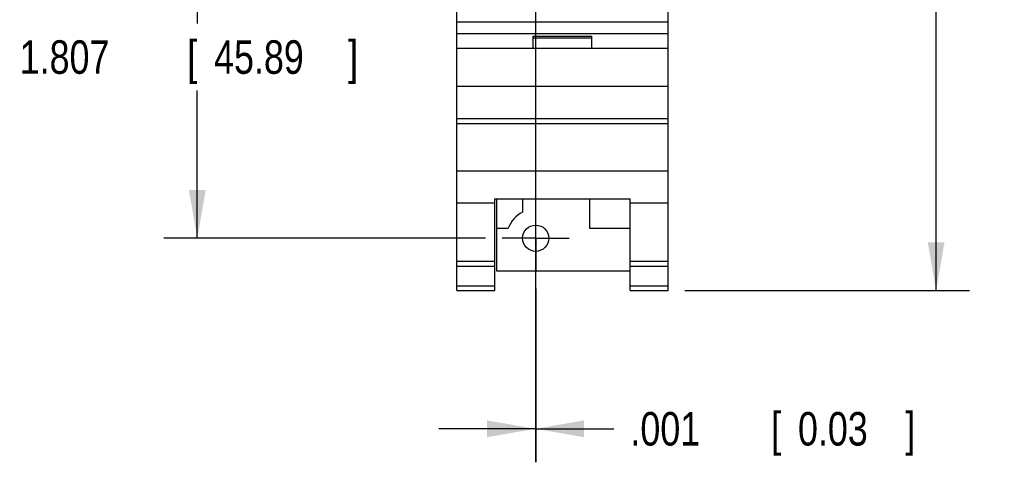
# Model space of a CAD drawing. Header units: inches. Extents: x 0.2 to 16.8, y 0.1 to 10.8.
# Tile 2 of 11: x 7.7 to 11.4, y 2.4 to 4. Entities that reach past the tile are written whole.
import ezdxf

# ---------------------------------------------------------------- set-up
doc = ezdxf.new("R2010")
doc.units = ezdxf.units.IN
doc.header["$LTSCALE"] = 0.935
doc.header["$MEASUREMENT"] = 0
doc.linetypes.add('CENTER', pattern=[0.6, 0.375, -0.075, 0.075, -0.075])
doc.layers.get('0').update_dxf_attribs({"linetype": 'CONTINUOUS'})
doc.layers.add('DEFAULT_1', color=7, linetype='CENTER')
doc.layers.add('DIMENSIONS', color=7, linetype='CONTINUOUS')
doc.styles.get("Standard").update_dxf_attribs({"font": 'txt', "width": 0.8})
doc.dimstyles.new('DIMSTYLE_1', dxfattribs={"dimtxt": 0.125, "dimasz": 0.18, "dimexe": 0.18, "dimexo": 0.0625, "dimgap": 0.09, "dimtad": 0, "dimtih": 1, "dimtoh": 1, "dimdec": 3, "dimzin": 4, "dimdsep": 46, "dimtxsty": 'STANDARD', "dimblk": '_FILLED', "dimblk1": '_FILLED', "dimblk2": '_FILLED', "dimcen": 0.09, "dimadec": 0, "dimazin": 0, "dimtp": 0.01, "dimtm": 0.01, "dimtfac": 1, "dimtdec": 3, "dimtofl": 0, "dimtmove": 0, "dimatfit": 3, "dimldrblk": '_FILLED', "dimfxl": 1, "dimtolj": 1, "dimtzin": 4, "dimarcsym": 0})

# ---------------------------------------------------------------- blocks, each defined once
blk = doc.blocks.new('_FILLED')
at = {"color": 0, "linetype": 'BYBLOCK'}
blk.add_solid([(0, 0), (-1, 0.174), (-1, -0.174)], dxfattribs=at)
blk = doc.blocks.new('*D2')
at = {"layer": 'DIMENSIONS', "color": 2, "linetype": 'CONTINUOUS'}
for p, q in [((9.4325, 5.0309), (8.2342, 5.0309)), ((8.3592, 5.0309), (8.3592, 4.0246)), ((8.3592, 3.224), (8.3592, 3.7746)), ((9.4337, 3.224), (8.2342, 3.224))]:
    blk.add_line(p, q, dxfattribs=at)
at = {"layer": 'DIMENSIONS', "color": 2, "linetype": 'CONTINUOUS', "xscale": 0.18, "yscale": 0.18, "zscale": 0.18}
for p, rotation in [((8.3592, 5.0309), 90), ((8.3592, 3.224), 270)]:
    blk.add_blockref('_FILLED', p, dxfattribs=dict(at, rotation=rotation))
at = {"layer": 'DIMENSIONS', "color": 2, "linetype": 'CONTINUOUS', "width": 0.8}
for s, p in [('[', (8.3217, 3.8371)), (']', (8.9217, 3.8371)), ('1.807', (7.6967, 3.8371)), ('45.89', (8.4217, 3.8371))]:
    blk.add_text(s, height=0.125, dxfattribs=at).set_placement(p)
blk = doc.blocks.new('*D4')
at = {"layer": 'DIMENSIONS', "color": 2, "linetype": 'CONTINUOUS'}
for p, q in [((10.1778, 8.1669), (11.2399, 8.1669)), ((11.1149, 8.1669), (11.1149, 6.0685)), ((11.1149, 3.029), (11.1149, 5.8185)), ((10.1778, 3.029), (11.2399, 3.029))]:
    blk.add_line(p, q, dxfattribs=at)
at = {"layer": 'DIMENSIONS', "color": 2, "linetype": 'CONTINUOUS', "xscale": 0.18, "yscale": 0.18, "zscale": 0.18}
for p, rotation in [((11.1149, 8.1669), 90), ((11.1149, 3.029), 270)]:
    blk.add_blockref('_FILLED', p, dxfattribs=dict(at, rotation=rotation))
at = {"layer": 'DIMENSIONS', "color": 2, "linetype": 'CONTINUOUS', "width": 0.8}
for s, p in [('5.138', (10.4524, 5.881)), ('[', (11.0774, 5.881)), ('130.5', (11.1774, 5.881)), (']', (11.6774, 5.881))]:
    blk.add_text(s, height=0.125, dxfattribs=at).set_placement(p)
blk = doc.blocks.new('*D6')
at = {"layer": 'DIMENSIONS', "color": 2, "linetype": 'CONTINUOUS'}
for p, q in [((9.6201, 4.8433), (9.6201, 2.3882)), ((9.6213, 3.0364), (9.6213, 2.3882)), ((9.6201, 2.5132), (9.2601, 2.5132)), ((9.6213, 2.5132), (9.9122, 2.5132))]:
    blk.add_line(p, q, dxfattribs=at)
at = {"layer": 'DIMENSIONS', "color": 2, "linetype": 'CONTINUOUS', "xscale": 0.18, "yscale": 0.18, "zscale": 0.18}
blk.add_blockref('_FILLED', (9.6201, 2.5132), dxfattribs=at)
at = {"layer": 'DIMENSIONS', "color": 2, "linetype": 'CONTINUOUS', "xscale": 0.18, "yscale": 0.18, "zscale": 0.18, "rotation": 180}
blk.add_blockref('_FILLED', (9.6213, 2.5132), dxfattribs=at)
at = {"layer": 'DIMENSIONS', "color": 2, "linetype": 'CONTINUOUS', "width": 0.8}
for s, p in [('.001', (9.9747, 2.4507)), ('[', (10.4997, 2.4507)), ('0.03', (10.5997, 2.4507)), (']', (10.9997, 2.4507))]:
    blk.add_text(s, height=0.125, dxfattribs=at).set_placement(p)

msp = doc.modelspace()

# ---------------------------------------------------------------- linework, layer by layer
at = {"color": 7, "linetype": 'CONTINUOUS'}
for p, q in [((9.3273, 3.029), (9.3273, 8.1669)), ((10.1153, 3.029), (10.1153, 8.1669)), ((9.3273, 4.031), (10.1153, 4.031)), ((9.3273, 3.988), (10.1153, 3.988)), ((9.6113, 3.978), (9.8313, 3.978)), ((9.6113, 3.931), (9.6113, 3.978)), ((9.6113, 3.971), (9.8313, 3.971)), ((9.8313, 3.931), (9.8313, 3.978)), ((10.1153, 3.931), (9.3273, 3.931)), ((9.3273, 3.791), (10.1153, 3.791)), ((9.3273, 3.671), (10.1153, 3.671)), ((9.3273, 3.6515), (10.1153, 3.6515)), ((9.3273, 3.4757), (10.1153, 3.4757)), ((9.3273, 3.356), (9.4693, 3.356)), ((9.4693, 3.3713), (9.9733, 3.3713)), ((9.4693, 3.029), (9.4693, 3.3713)), ((9.4753, 3.3713), (9.4753, 3.102)), ((9.5723, 3.3713), (9.5723, 3.3214)), ((9.8223, 3.3713), (9.8223, 3.262)), ((9.9733, 3.029), (9.9733, 3.3713)), ((9.9733, 3.356), (10.1153, 3.356)), ((9.4753, 3.262), (9.5191, 3.262)), ((9.8223, 3.262), (9.9733, 3.262)), ((9.3273, 3.139), (9.4693, 3.139)), ((9.9733, 3.139), (10.1153, 3.139)), ((9.3273, 3.1198), (9.4693, 3.1198)), ((9.4753, 3.102), (9.9733, 3.102)), ((9.9733, 3.1198), (10.1153, 3.1198)), ((9.3273, 3.0469), (9.4693, 3.0469)), ((9.3273, 3.029), (9.4693, 3.029)), ((9.9733, 3.0469), (10.1153, 3.0469)), ((9.9733, 3.029), (10.1153, 3.029))]:
    msp.add_line(p, q, dxfattribs=at)
msp.add_circle((9.6213, 3.224), 0.049, dxfattribs=at)
msp.add_arc((9.6213, 3.224), 0.109, 116.7143, 159.5968, dxfattribs=at)
at = {"layer": 'DEFAULT_1', "color": 7, "linetype": 'CENTER'}
for q in [(9.6213, 3.3491), (9.4962, 3.224), (9.7464, 3.224), (9.6213, 3.0989)]:
    msp.add_line((9.6213, 3.224), q, dxfattribs=at)

# ---------------------------------------------------------------- dimensions: what is measured, and where the dimension line sits
at = {"layer": 'DIMENSIONS', "color": 2, "linetype": 'CONTINUOUS'}
for base, p1, p2, angle, picture, middle in [((11.1149, 3.029), (10.1778, 8.1669), (10.1778, 3.029), 270, '*D4', (11.1149, 5.9435)), ((8.3592, 3.224), (9.4325, 5.0309), (9.4337, 3.224), 270, '*D2', (8.3592, 3.8996)), ((9.6201, 2.5132), (9.6213, 3.0364), (9.6201, 4.8433), 180, '*D6', (10.5372, 2.5132))]:
    dim = msp.add_linear_dim(base=base, p1=p1, p2=p2, angle=angle, dimstyle='DIMSTYLE_1', dxfattribs=at)
    dim.commit()
    dim.dimension.update_dxf_attribs({"geometry": picture, "text_midpoint": middle, "dimtype": 160})

doc.saveas('drawing.dxf')
